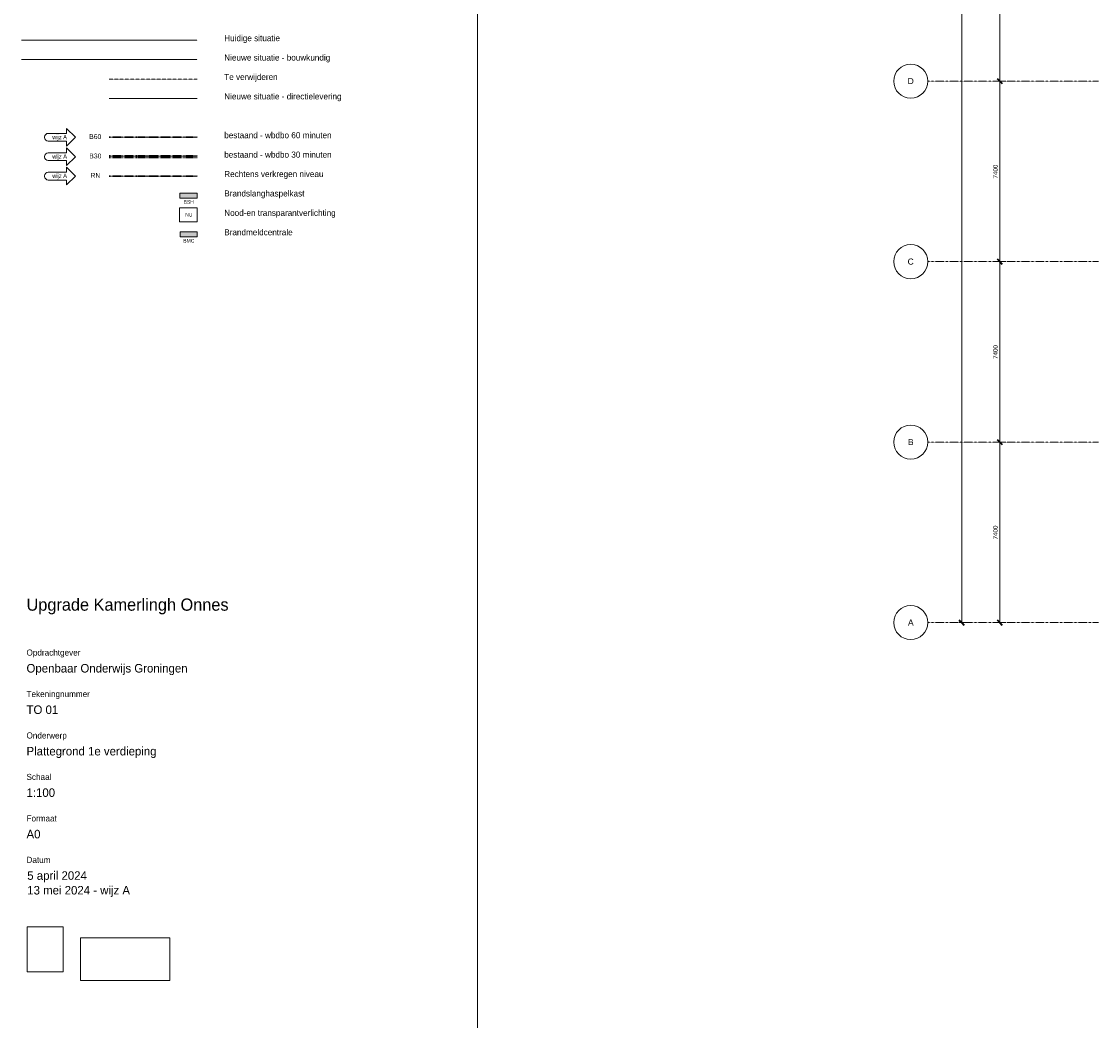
# Model space of a CAD drawing. Header units: millimetres. Extents: x 73705 to 433105, y 109410 to 279410.
# Tile 75 of 90: x 294604 to 338781, y 196051 to 237010. Entities that reach past the tile are written whole.
import ezdxf

# ---------------------------------------------------------------- set-up
doc = ezdxf.new("R2010")
doc.units = ezdxf.units.MM
for name, pattern in [('Aligning Line', [3.2004, 1.6002, -1.6002]), ('brand  WBDBO 30 min', [11, 4, -1, 2, -1, 2, -1]), ('Overhead', [2.5, 1.5, -1]), ('Stippel', [1.53, 1, -0.53]), ('Stramienlijn', [14, 8, -2, 2, -2])]:
    doc.linetypes.add(name, pattern=pattern)
for name, color, linetype, lineweight in [('A-ANNO-DIMS', 211, 'Continuous', 9), ('A-ANNO-DIMS-100', 211, 'Continuous', 9), ('A-DETL', 90, 'Continuous', 9), ('A-DETL-DEMO', 6, 'Stippel', 9), ('A-DETL-GENF', 92, 'Continuous', 9), ('A-FLOR-OVHD', 1, 'Overhead', 9), ('G-ANNO-REFR', 1, 'Aligning Line', 9), ('G-ANNO-TEXT', 231, 'Continuous', 9)]:
    doc.layers.add(name, color=color, linetype=linetype, lineweight=lineweight)
doc.styles.add('Arial', font='arial.ttf', dxfattribs={"height": 250})
doc.styles.add('Arial Narrow', font='ARIALN.TTF', dxfattribs={"width": 0.9, "height": 180})
doc.styles.add('Arial Narrow_1', font='ARIALN.TTF', dxfattribs={"height": 150})
doc.styles.add('Arial Narrow_B_1', font='ARIALN.TTF', dxfattribs={"height": 150})
doc.styles.add('Arial_2', font='arial.ttf', dxfattribs={"height": 200})
doc.styles.add('Calibri', font='calibri.ttf', dxfattribs={"height": 180})
doc.styles.add('Montserrat', font='Montserrat-Regular.ttf', dxfattribs={"height": 250})
doc.styles.add('Montserrat Medium', font='txt', dxfattribs={"height": 500})
doc.styles.add('Montserrat_1', font='Montserrat-Regular.ttf', dxfattribs={"height": 350})
doc.dimstyles.new('maatvoering', dxfattribs={"dimscale": 304.8, "dimtxt": 211.922716, "dimasz": 0.656168, "dimexe": 0.328084, "dimexo": 0.0625, "dimgap": 0.065617, "dimtad": 1, "dimdec": 0, "dimzin": 0, "dimdsep": 46, "dimtxsty": 'Calibri', "dimblk1": 'OBLIQUE', "dimblk2": 'OBLIQUE', "dimsah": 1, "dimcen": 0.09, "dimazin": 0, "dimtfac": 1, "dimtdec": 4, "dimtix": 1, "dimtmove": 0, "dimatfit": 3, "dimfxl": 0.82021, "dimfxlon": 1, "dimtvp": 1, "dimtfill": 1, "dimtolj": 1, "dimtzin": 0, "dimarcsym": 2})
picture_1 = doc.add_image_def('image1.jpg', size_in_pixel=(2000, 2524))
picture_2 = doc.add_image_def('image2.jpg', size_in_pixel=(472, 225))

# ---------------------------------------------------------------- blocks, each defined once
blk = doc.blocks.new('DIMBLOCK38-BEGANE GROND')
at = {"layer": 'A-ANNO-DIMS-100', "lineweight": 40}
for p, q in [((334733, 241965), (334633, 242065)), ((334733, 241965), (334833, 241865)), ((334733, 234565), (334633, 234665)), ((334733, 234565), (334833, 234465))]:
    blk.add_line(p, q, dxfattribs=at)
at = {"layer": 'A-ANNO-DIMS-100'}
for p, q in [((334733, 241965), (334633, 241965)), ((334733, 241965), (334733, 234565)), ((334733, 241965), (334983, 241965)), ((334733, 234565), (334633, 234565)), ((334733, 234565), (334983, 234565))]:
    blk.add_line(p, q, dxfattribs=at)
at = {"layer": 'A-ANNO-DIMS-100', "color": 0, "insert": (334463, 237973), "char_height": 180, "width": 700.39, "attachment_point": 1, "rotation": 90, "line_spacing_factor": 1.158048, "style": 'Calibri', "bg_fill": 3, "box_fill_scale": 1.25, "bg_fill_color": 256, "bg_fill_true_color": 13158600, "bg_fill_transparency": 0}
blk.add_mtext('7400', dxfattribs=at)
blk = doc.blocks.new('_Oblique')
at = {"color": 0, "linetype": 'ByBlock', "lineweight": -2}
blk.add_line((-0.5, -0.5), (0.5, 0.5), dxfattribs=at)
blk = doc.blocks.new('DIMBLOCK39-BEGANE GROND')
at = {"layer": 'A-ANNO-DIMS-100', "lineweight": 40}
for p, q in [((334733, 234565), (334633, 234665)), ((334733, 234565), (334833, 234465)), ((334733, 227165), (334633, 227265)), ((334733, 227165), (334833, 227065))]:
    blk.add_line(p, q, dxfattribs=at)
at = {"layer": 'A-ANNO-DIMS-100'}
for p, q in [((334733, 234565), (334633, 234565)), ((334733, 234565), (334733, 227165)), ((334733, 234565), (334983, 234565)), ((334733, 227165), (334633, 227165)), ((334733, 227165), (334983, 227165))]:
    blk.add_line(p, q, dxfattribs=at)
at = {"layer": 'A-ANNO-DIMS-100', "color": 0, "insert": (334463, 230573), "char_height": 180, "width": 700.39, "attachment_point": 1, "rotation": 90, "line_spacing_factor": 1.158048, "style": 'Calibri', "bg_fill": 3, "box_fill_scale": 1.25, "bg_fill_color": 256, "bg_fill_true_color": 13158600, "bg_fill_transparency": 0}
blk.add_mtext('7400', dxfattribs=at)
blk = doc.blocks.new('DIMBLOCK40-BEGANE GROND')
at = {"layer": 'A-ANNO-DIMS-100', "lineweight": 40}
for p, q in [((334733, 227165), (334633, 227265)), ((334733, 227165), (334833, 227065)), ((334733, 219765), (334633, 219865)), ((334733, 219765), (334833, 219665))]:
    blk.add_line(p, q, dxfattribs=at)
at = {"layer": 'A-ANNO-DIMS-100'}
for p, q in [((334733, 227165), (334633, 227165)), ((334733, 227165), (334733, 219765)), ((334733, 227165), (334983, 227165)), ((334733, 219765), (334633, 219765)), ((334733, 219765), (334983, 219765))]:
    blk.add_line(p, q, dxfattribs=at)
at = {"layer": 'A-ANNO-DIMS-100', "color": 0, "insert": (334463, 223173), "char_height": 180, "width": 700.39, "attachment_point": 1, "rotation": 90, "line_spacing_factor": 1.158048, "style": 'Calibri', "bg_fill": 3, "box_fill_scale": 1.25, "bg_fill_color": 256, "bg_fill_true_color": 13158600, "bg_fill_transparency": 0}
blk.add_mtext('7400', dxfattribs=at)
blk = doc.blocks.new('DIMBLOCK41-BEGANE GROND')
at = {"layer": 'A-ANNO-DIMS-100', "lineweight": 40}
for p, q in [((334733, 219765), (334633, 219865)), ((334733, 219765), (334833, 219665)), ((334733, 212365), (334633, 212465)), ((334733, 212365), (334833, 212265))]:
    blk.add_line(p, q, dxfattribs=at)
at = {"layer": 'A-ANNO-DIMS-100'}
for p, q in [((334733, 219765), (334633, 219765)), ((334733, 219765), (334733, 212365)), ((334733, 219765), (334983, 219765)), ((334733, 212365), (334633, 212365)), ((334733, 212365), (334983, 212365))]:
    blk.add_line(p, q, dxfattribs=at)
at = {"layer": 'A-ANNO-DIMS-100', "color": 0, "insert": (334463, 215773), "char_height": 180, "width": 700.39, "attachment_point": 1, "rotation": 90, "line_spacing_factor": 1.158048, "style": 'Calibri', "bg_fill": 3, "box_fill_scale": 1.25, "bg_fill_color": 256, "bg_fill_true_color": 13158600, "bg_fill_transparency": 0}
blk.add_mtext('7400', dxfattribs=at)
blk = doc.blocks.new('DIMBLOCK42-BEGANE GROND')
at = {"layer": 'A-ANNO-DIMS-100', "lineweight": 40}
for p, q in [((333171, 264165), (333071, 264265)), ((333171, 264165), (333271, 264065)), ((333171, 212365), (333071, 212465)), ((333171, 212365), (333271, 212265))]:
    blk.add_line(p, q, dxfattribs=at)
at = {"layer": 'A-ANNO-DIMS-100'}
for p, q in [((333171, 264165), (333071, 264165)), ((333171, 264165), (333171, 212365)), ((333171, 264165), (333421, 264165)), ((333171, 212365), (333071, 212365)), ((333171, 212365), (333421, 212365))]:
    blk.add_line(p, q, dxfattribs=at)
at = {"layer": 'A-ANNO-DIMS-100', "color": 0, "insert": (332901, 237900), "char_height": 180, "width": 875.48, "attachment_point": 1, "rotation": 90, "line_spacing_factor": 1.158048, "style": 'Calibri', "bg_fill": 3, "box_fill_scale": 1.25, "bg_fill_color": 256, "bg_fill_true_color": 13158600, "bg_fill_transparency": 0}
blk.add_mtext('51800', dxfattribs=at)

msp = doc.modelspace()

# ---------------------------------------------------------------- hatches: boundary and pattern name
at = {"layer": 'A-DETL-GENF'}
for color, points in [(254, [(301804.3, 229773.8), (301804.3, 229978.8), (301104.3, 229978.8), (301104.8, 229773.8)]), (7, [(301804.8, 228181.9), (301804.8, 228386.9), (301104.8, 228386.9), (301104.8, 228181.9)])]:
    msp.add_hatch(color=color, dxfattribs=at).paths.add_polyline_path(points)

# ---------------------------------------------------------------- linework, layer by layer
at = {"layer": 'A-DETL'}
for p, q in [((313304.8, 279410.2), (313304.8, 194410.2)), ((313304.8, 194410.2), (313304.8, 279410.2)), ((298204.3, 236244.2), (294604.3, 236244.2)), ((298204.3, 235448.2), (294604.3, 235448.2)), ((301804.3, 233856.3), (298204.3, 233856.3)), ((295701.4, 232424.3), (296451.4, 232424.3)), ((296451.4, 232624.3), (296451.4, 232424.3)), ((296811.4, 232264.3), (296451.4, 232624.3)), ((295551.4, 232274.3), (295551.4, 232254.3)), ((295701.4, 232104.3), (296451.4, 232104.3)), ((296811.4, 232264.3), (296451.4, 231904.3)), ((296451.4, 232104.3), (296451.4, 231904.3)), ((295701.4, 231628.3), (296451.4, 231628.3)), ((296451.4, 231828.3), (296451.4, 231628.3)), ((296811.4, 231468.3), (296451.4, 231828.3)), ((295551.4, 231478.3), (295551.4, 231458.3)), ((295701.4, 231308.3), (296451.4, 231308.3)), ((296811.4, 231468.3), (296451.4, 231108.3)), ((296451.4, 231308.3), (296451.4, 231108.3)), ((295551.4, 230682.3), (295551.4, 230662.3)), ((295701.4, 230832.3), (296451.4, 230832.3)), ((296451.4, 231032.3), (296451.4, 230832.3)), ((296811.4, 230672.3), (296451.4, 231032.3)), ((296811.4, 230672.3), (296451.4, 230312.3)), ((295701.4, 230512.3), (296451.4, 230512.3)), ((296451.4, 230512.3), (296451.4, 230312.3)), ((301104.3, 229978.8), (301104.3, 229773.8)), ((301804.3, 229978.8), (301104.3, 229978.8)), ((301104.3, 229773.8), (301804.3, 229773.8)), ((301804.3, 229773.8), (301804.3, 229978.8)), ((301089.5, 229370.4), (301804.3, 229370.4)), ((301089.5, 228790.3), (301089.5, 229370.4)), ((301804.3, 229370.4), (301804.3, 228790.3)), ((301804.3, 228790.3), (301089.5, 228790.3)), ((301104.8, 228386.9), (301104.8, 228181.9)), ((301804.8, 228386.9), (301104.8, 228386.9)), ((301104.8, 228181.9), (301804.8, 228181.9)), ((301804.8, 228181.9), (301804.8, 228386.9))]:
    msp.add_line(p, q, dxfattribs=at)
at = {"layer": 'A-DETL', "linetype": 'Overhead'}
msp.add_line((301804.3, 235448.2), (298204.3, 235448.2), dxfattribs=at)
at = {"layer": 'A-DETL', "linetype": 'Stramienlijn'}
for p, q in [((338781.1, 234565), (331781.1, 234565)), ((338781.1, 227165), (331781.1, 227165)), ((338781.1, 219765), (331781.1, 219765)), ((338781.1, 212365), (331781.1, 212365))]:
    msp.add_line(p, q, dxfattribs=at)
at = {"layer": 'A-DETL', "linetype": 'brand  WBDBO 30 min', "lineweight": 30}
for p, q in [((301804.3, 232264.3), (298204.3, 232264.3)), ((301804.3, 230672.3), (298204.3, 230672.3))]:
    msp.add_line(p, q, dxfattribs=at)
at = {"layer": 'A-DETL', "linetype": 'brand  WBDBO 30 min', "lineweight": 60}
msp.add_line((301804.3, 231468.3), (298204.3, 231468.3), dxfattribs=at)
at = {"layer": 'A-DETL'}
for centre in [(331081.1, 234565), (331081.1, 227165), (331081.1, 219765), (331081.1, 212365)]:
    msp.add_circle(centre, 700, dxfattribs=at)
for centre, start, end in [((295701.4, 232274.3), 90, 180), ((295701.4, 232254.3), 180, 270), ((295701.4, 231478.3), 90, 180), ((295701.4, 231458.3), 180, 270), ((295701.4, 230682.3), 90, 180), ((295701.4, 230662.3), 180, 270)]:
    msp.add_arc(centre, 150, start, end, dxfattribs=at)
at = {"layer": 'A-DETL-DEMO'}
msp.add_line((301804.3, 234652.3), (298204.3, 234652.3), dxfattribs=at)
at = {"layer": 'A-FLOR-OVHD'}
msp.add_line((301804.3, 236244.2), (298204.3, 236244.2), dxfattribs=at)

# ---------------------------------------------------------------- texts
at = {"layer": 'G-ANNO-TEXT', "color": 7, "attachment_point": 1}
for s, insert, char_height, width, style in [('Huidige situatie', (302919.5, 236454.7), 250, 3383.121, 'Montserrat'), ('Nieuwe situatie - bouwkundig', (302919.5, 235658.7), 250, 6453.584, 'Montserrat'), ('Te verwijderen', (302919.5, 234862.7), 250, 3134.598, 'Montserrat'), ('Nieuwe situatie - directielevering', (302919.5, 234066.7), 250, 7038.816, 'Montserrat'), ('wijz A', (295863.4, 232363.6), 180, 570, 'Arial Narrow'), ('B60', (297380.2, 232393.6), 200, 617.299, 'Arial_2'), ('bestaand - wbdbo 60 minuten', (302919.5, 232474.7), 250, 6517.719, 'Montserrat'), ('wijz A', (295863.4, 231567.6), 180, 570, 'Arial Narrow'), ('B30', (297383.8, 231597.6), 200, 617.299, 'Arial_2'), ('bestaand - wbdbo 30 minuten', (302919.5, 231678.7), 250, 6501.686, 'Montserrat'), ('wijz A', (295863.4, 230771.6), 180, 570, 'Arial Narrow'), ('RN', (297433.4, 230801.6), 200, 497.046, 'Arial_2'), ('Rechtens verkregen niveau', (302919.5, 230882.8), 250, 5844.302, 'Montserrat'), ('Brandslanghaspelkast', (302919.5, 230086.8), 250, 4754.007, 'Montserrat'), ('Nood-en transparantverlichting', (302919.5, 229290.8), 250, 6766.242, 'Montserrat'), ('Brandmeldcentrale', (302919.5, 228494.8), 250, 4168.775, 'Montserrat'), ('Upgrade Kamerlingh Onnes', (294808.4, 213351.8), 500, 12498.308, 'Montserrat Medium'), ('Opdrachtgever', (294808.4, 211261), 250, 3254.851, 'Montserrat'), ('Openbaar Onderwijs Groningen', (294808.4, 210667.2), 350, 9676.368, 'Montserrat_1'), ('Tekeningnummer', (294808.4, 209561), 250, 3888.184, 'Montserrat'), ('TO 01', (294808.4, 208967.2), 350, 1627.426, 'Montserrat_1'), ('Onderwerp', (294808.4, 207861), 250, 2445.147, 'Montserrat'), ('Plattegrond 1e verdieping', (294808.4, 207267.2), 350, 7776.369, 'Montserrat_1'), ('Schaal', (294808.4, 206161), 250, 1402.953, 'Montserrat'), ('1:100', (294808.4, 205567.2), 350, 1362.869, 'Montserrat_1'), ('Formaat', (294808.4, 204461), 250, 1827.848, 'Montserrat'), ('A0', (294808.4, 203867.2), 350, 833.755, 'Montserrat_1'), ('Datum', (294808.4, 202761), 250, 1515.189, 'Montserrat'), ('5 april 2024', (294839, 202167.2), 350, 3471.307, 'Montserrat_1'), ('13 mei 2024 - wijz A', (294839, 201565.3), 350, 5836.285, 'Montserrat_1')]:
    msp.add_mtext(s, dxfattribs=dict(at, insert=insert, char_height=char_height, width=width, style=style))
at = {"layer": 'G-ANNO-TEXT', "color": 142, "char_height": 250, "attachment_point": 1, "style": 'Arial'}
for s, insert, width in [('D', (330952.6, 234692.7), 304.641), ('C', (330952.6, 227292.7), 304.641), ('B', (330965.8, 219892.7), 280.591), ('A', (330965.8, 212492.7), 280.591)]:
    msp.add_mtext(s, dxfattribs=dict(at, insert=insert, width=width))
at = {"layer": 'G-ANNO-TEXT', "color": 92, "char_height": 150, "attachment_point": 1}
for s, insert, width, style in [('BSH', (301252, 229688.9), 440.928, 'Arial Narrow_1'), ('NU', (301320.9, 229164.8), 304.641, 'Arial Narrow_B_1'), ('BMC', (301239.3, 228096.9), 472.996, 'Arial Narrow_1')]:
    msp.add_mtext(s, dxfattribs=dict(at, insert=insert, width=width, style=style))

# ---------------------------------------------------------------- pictures from other files: only their frames are drawn
at = {"layer": 'G-ANNO-REFR'}
image = msp.add_image(picture_1, insert=(294838.1, 198038.4), size_in_units=(1470.2, 1855.4), dxfattribs=at)
image.dxf.flags = 7
image = msp.add_image(picture_2, insert=(297017.1, 197690.9), size_in_units=(3676.9, 1752.8), dxfattribs=at)
image.dxf.flags = 7

# ---------------------------------------------------------------- next in the draw order: dimensions: what is measured, and where the dimension line sits
at = {"layer": 'A-ANNO-DIMS'}
for base, p1, p2, override, picture, middle in [((333171, 212365), (333421, 264165), (333421, 212365), {"dimpost": '<>', "dimfxl": 51800}, 'DIMBLOCK42-BEGANE GROND', (333058.7, 238265)), ((334732.9, 234565), (334982.9, 241965), (334982.9, 234565), {"dimpost": '<>', "dimfxl": 7400}, 'DIMBLOCK38-BEGANE GROND', (334620.6, 238265))]:
    dim = msp.add_linear_dim(base=base, p1=p1, p2=p2, angle=90, dimstyle='maatvoering', override=override, dxfattribs=at)
    dim.commit()
    dim.dimension.update_dxf_attribs({"geometry": picture, "text_midpoint": middle})

# ---------------------------------------------------------------- next in the draw order: dimensions: what is measured, and where the dimension line sits
dim = msp.add_linear_dim(base=(334732.9, 227165), p1=(334982.9, 234565), p2=(334982.9, 227165), angle=90, dimstyle='maatvoering', override={"dimpost": '<>', "dimfxl": 7400}, dxfattribs=at)
dim.commit()
dim.dimension.update_dxf_attribs({"geometry": 'DIMBLOCK39-BEGANE GROND', "text_midpoint": (334620.6, 230865)})

# ---------------------------------------------------------------- next in the draw order: dimensions: what is measured, and where the dimension line sits
dim = msp.add_linear_dim(base=(334732.9, 219765), p1=(334982.9, 227165), p2=(334982.9, 219765), angle=90, dimstyle='maatvoering', override={"dimpost": '<>', "dimfxl": 7400}, dxfattribs=at)
dim.commit()
dim.dimension.update_dxf_attribs({"geometry": 'DIMBLOCK40-BEGANE GROND', "text_midpoint": (334620.6, 223465)})

# ---------------------------------------------------------------- next in the draw order: dimensions: what is measured, and where the dimension line sits
dim = msp.add_linear_dim(base=(334732.9, 212365), p1=(334982.9, 219765), p2=(334982.9, 212365), angle=90, dimstyle='maatvoering', override={"dimpost": '<>', "dimfxl": 7400}, dxfattribs=at)
dim.commit()
dim.dimension.update_dxf_attribs({"geometry": 'DIMBLOCK41-BEGANE GROND', "text_midpoint": (334620.6, 216065)})

doc.saveas('drawing.dxf')
